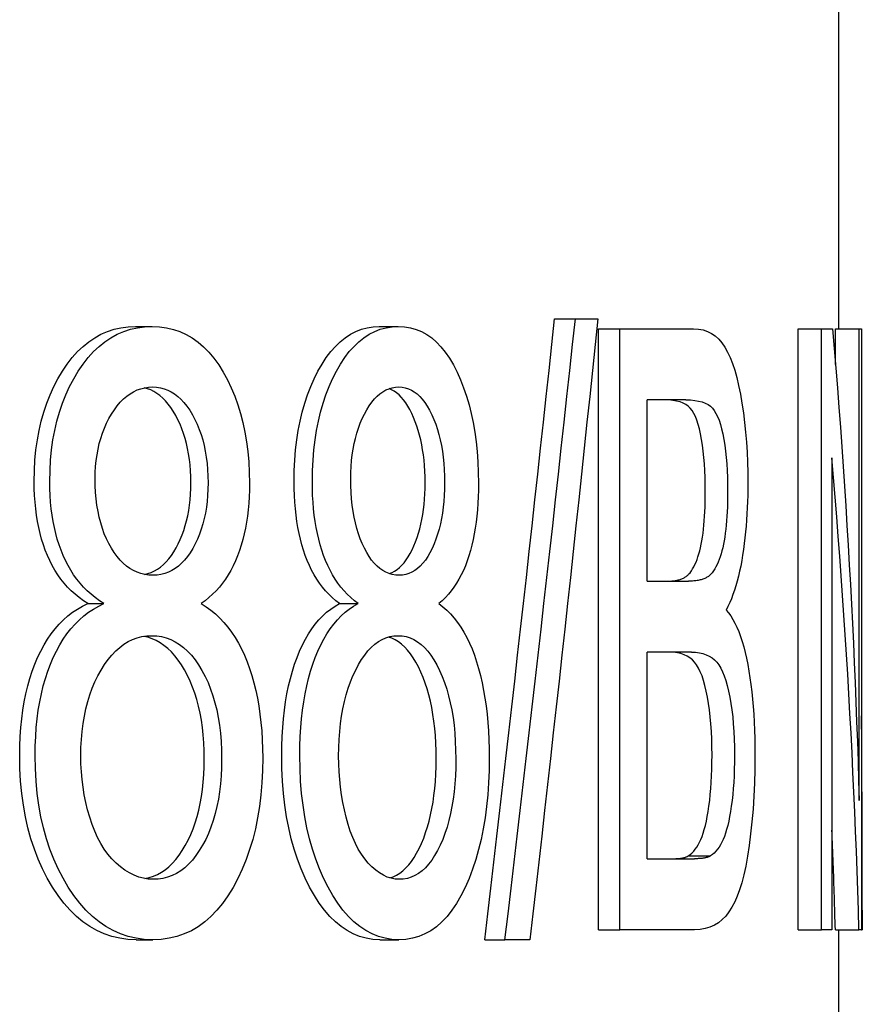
# Model space of a CAD drawing. Header units: millimetres. Extents: x 91 to 3811, y 2 to 387.
# Tile 13 of 15: x 465.24 to 468.8, y 282.86 to 287.02. Entities that reach past the tile are written whole.
import ezdxf

# ---------------------------------------------------------------- set-up
doc = ezdxf.new("R2010")
doc.units = ezdxf.units.MM
doc.layers.add('DETAIL', color=2, linetype='Continuous')

msp = doc.modelspace()

# ---------------------------------------------------------------- linework, layer by layer
at = {"layer": 'DETAIL'}
for p, q in [((468.6962, 294.8445), (468.6962, 285.7137)), ((467.4956, 285.7563), (467.5836, 285.7563)), ((467.5836, 285.7563), (467.6784, 285.7563)), ((465.7243, 285.7234), (465.7945, 285.7234)), ((466.7547, 285.7234), (466.8353, 285.7234)), ((467.6814, 285.7137), (467.7713, 285.7137)), ((467.6814, 283.1737), (467.6814, 285.7137)), ((467.7713, 285.7137), (468.0827, 285.7137)), ((467.7713, 283.1737), (467.7713, 285.7137)), ((468.525, 285.7137), (468.6233, 285.7137)), ((468.525, 283.1737), (468.525, 285.7137)), ((468.6233, 285.7137), (468.6707, 285.7137)), ((468.6233, 283.1737), (468.6233, 285.7137)), ((468.6832, 285.7137), (468.7831, 285.7137)), ((468.6832, 285.5624), (468.6832, 285.7137)), ((468.7831, 285.7137), (468.793, 285.7137)), ((468.7831, 283.7197), (468.7831, 285.7137)), ((468.793, 285.7137), (468.793, 283.1737)), ((467.8873, 284.647), (467.8873, 285.4136)), ((468.0499, 285.4136), (467.8873, 285.4136)), ((468.6679, 285.1678), (468.6679, 283.1737)), ((467.8873, 284.647), (468.0624, 284.647)), ((465.5232, 284.5521), (465.5915, 284.5521)), ((466.5866, 284.5521), (466.6655, 284.5521)), ((467.8873, 283.4738), (467.8873, 284.3469)), ((468.074, 284.3469), (467.8873, 284.3469)), ((468.0609, 283.4854), (468.1545, 283.4854)), ((467.8873, 283.4738), (468.0877, 283.4738)), ((468.7962, 283.2569), (468.7962, 283.1737)), ((467.6814, 283.1737), (467.7713, 283.1737)), ((468.087, 283.1737), (467.7713, 283.1737)), ((468.525, 283.1737), (468.6233, 283.1737)), ((468.6679, 283.1737), (468.6233, 283.1737)), ((468.6823, 283.1737), (468.7822, 283.1737)), ((468.6962, 283.1737), (468.6962, 281.5356)), ((468.793, 283.1737), (468.7822, 283.1737)), ((468.793, 283.1737), (468.7962, 283.1737)), ((468.7962, 283.1737), (468.7962, 283.1737)), ((465.727, 283.1311), (465.7973, 283.1311)), ((466.757, 283.1311), (466.8376, 283.1311)), ((467.2009, 283.1311), (467.2859, 283.1311)), ((467.3912, 283.1311), (467.2859, 283.1311))]:
    msp.add_line(p, q, dxfattribs=at)
at = {"layer": 'DETAIL', "flags": 128}
for points in [[(467.2009, 283.1311), (467.2138, 283.2405), (467.2266, 283.3499), (467.2394, 283.4593), (467.2521, 283.5687), (467.2648, 283.678), (467.2774, 283.7874), (467.2899, 283.8968), (467.3025, 284.0062), (467.3149, 284.1156), (467.3273, 284.225), (467.3397, 284.3343), (467.352, 284.4437), (467.3642, 284.5531), (467.3764, 284.6625), (467.3886, 284.7719), (467.4007, 284.8813), (467.4127, 284.9906), (467.4247, 285.1), (467.4367, 285.2094), (467.4486, 285.3188), (467.4604, 285.4282), (467.4722, 285.5376), (467.4839, 285.6469), (467.4956, 285.7563)], [(467.2859, 283.1311), (467.299, 283.2405), (467.3119, 283.3499), (467.3248, 283.4593), (467.3376, 283.5687), (467.3504, 283.678), (467.3632, 283.7874), (467.3759, 283.8968), (467.3885, 284.0062), (467.4011, 284.1156), (467.4136, 284.225), (467.4261, 284.3343), (467.4385, 284.4437), (467.4509, 284.5531), (467.4632, 284.6625), (467.4755, 284.7719), (467.4877, 284.8813), (467.4999, 284.9906), (467.512, 285.1), (467.5241, 285.2094), (467.5361, 285.3188), (467.548, 285.4282), (467.5599, 285.5376), (467.5718, 285.6469), (467.5836, 285.7563)], [(467.6784, 285.7563), (467.667, 285.6469), (467.6556, 285.5376), (467.6442, 285.4282), (467.6326, 285.3188), (467.6211, 285.2094), (467.6095, 285.1), (467.5978, 284.9906), (467.5861, 284.8813), (467.5743, 284.7719), (467.5624, 284.6625), (467.5505, 284.5531), (467.5386, 284.4437), (467.5266, 284.3343), (467.5146, 284.225), (467.5025, 284.1156), (467.4903, 284.0062), (467.4781, 283.8968), (467.4658, 283.7874), (467.4535, 283.678), (467.4412, 283.5687), (467.4287, 283.4593), (467.4163, 283.3499), (467.4037, 283.2405), (467.3912, 283.1311)], [(465.2966, 285.069), (465.2974, 285.1146), (465.2999, 285.1589), (465.3041, 285.202), (465.3099, 285.2438), (465.3174, 285.2845), (465.3265, 285.3239), (465.3373, 285.3621), (465.3497, 285.399), (465.3638, 285.4348), (465.3795, 285.4693), (465.3968, 285.5026), (465.4157, 285.5346), (465.4359, 285.5648), (465.4572, 285.5923), (465.4795, 285.6172), (465.5028, 285.6395), (465.5271, 285.6592), (465.5524, 285.6762), (465.5786, 285.6906), (465.6059, 285.7024), (465.6341, 285.7116), (465.6632, 285.7182), (465.6933, 285.7221), (465.7243, 285.7234)], [(465.3626, 285.069), (465.3634, 285.1146), (465.3659, 285.1589), (465.3701, 285.202), (465.376, 285.2438), (465.3836, 285.2845), (465.3928, 285.3239), (465.4037, 285.3621), (465.4163, 285.399), (465.4305, 285.4348), (465.4463, 285.4693), (465.4638, 285.5026), (465.4829, 285.5346), (465.5033, 285.5648), (465.5248, 285.5923), (465.5473, 285.6172), (465.5708, 285.6395), (465.5954, 285.6592), (465.6209, 285.6762), (465.6474, 285.6906), (465.675, 285.7024), (465.7034, 285.7116), (465.7329, 285.7182), (465.7632, 285.7221), (465.7945, 285.7234)], [(465.7945, 285.7234), (465.8257, 285.7221), (465.8557, 285.7181), (465.8846, 285.7114), (465.9124, 285.702), (465.9391, 285.69), (465.9646, 285.6752), (465.9891, 285.6579), (466.0125, 285.6378), (466.0348, 285.615), (466.056, 285.5896), (466.0762, 285.5615), (466.0954, 285.5308), (466.1132, 285.4981), (466.1294, 285.4642), (466.1441, 285.4292), (466.1572, 285.393), (466.1687, 285.3556), (466.1787, 285.3171), (466.1871, 285.2774), (466.194, 285.2365), (466.1993, 285.1945), (466.2031, 285.1512), (466.2054, 285.1069), (466.2062, 285.0613)], [(466.395, 285.069), (466.3957, 285.1146), (466.3978, 285.1589), (466.4013, 285.202), (466.4063, 285.2438), (466.4126, 285.2845), (466.4204, 285.3239), (466.4295, 285.3621), (466.4401, 285.399), (466.452, 285.4348), (466.4653, 285.4693), (466.4799, 285.5026), (466.4959, 285.5346), (466.513, 285.5648), (466.531, 285.5923), (466.5497, 285.6172), (466.5693, 285.6395), (466.5898, 285.6592), (466.611, 285.6762), (466.6331, 285.6906), (466.6559, 285.7024), (466.6795, 285.7116), (466.7038, 285.7182), (466.7289, 285.7221), (466.7547, 285.7234)], [(466.472, 285.069), (466.4727, 285.1146), (466.4748, 285.1589), (466.4784, 285.202), (466.4834, 285.2438), (466.4898, 285.2845), (466.4976, 285.3239), (466.5069, 285.3621), (466.5175, 285.399), (466.5296, 285.4348), (466.543, 285.4693), (466.5578, 285.5026), (466.5739, 285.5346), (466.5912, 285.5648), (466.6093, 285.5923), (466.6283, 285.6172), (466.6481, 285.6395), (466.6687, 285.6592), (466.6902, 285.6762), (466.7124, 285.6906), (466.7355, 285.7024), (466.7593, 285.7116), (466.7839, 285.7182), (466.8092, 285.7221), (466.8353, 285.7234)], [(466.8353, 285.7234), (466.8613, 285.7221), (466.8862, 285.7181), (466.9101, 285.7114), (466.9331, 285.702), (466.9552, 285.69), (466.9763, 285.6752), (466.9964, 285.6579), (467.0157, 285.6378), (467.034, 285.615), (467.0514, 285.5896), (467.068, 285.5615), (467.0837, 285.5308), (467.0983, 285.4981), (467.1115, 285.4642), (467.1235, 285.4292), (467.1342, 285.393), (467.1436, 285.3556), (467.1517, 285.3171), (467.1585, 285.2774), (467.1641, 285.2365), (467.1685, 285.1945), (467.1716, 285.1512), (467.1734, 285.1069), (467.1741, 285.0613)], [(468.0827, 285.7137), (468.1037, 285.7125), (468.1233, 285.7089), (468.1417, 285.7028), (468.1588, 285.6944), (468.1747, 285.6835), (468.1894, 285.6702), (468.203, 285.6544), (468.2154, 285.6363), (468.227, 285.6156), (468.2378, 285.5924), (468.2478, 285.5666), (468.2572, 285.5383), (468.2658, 285.5073), (468.2737, 285.4738), (468.281, 285.4378), (468.2876, 285.3991), (468.2935, 285.3589), (468.2985, 285.3182), (468.3028, 285.277), (468.3063, 285.2353), (468.309, 285.193), (468.3109, 285.1503), (468.312, 285.107), (468.3124, 285.0632)], [(468.6707, 285.7137), (468.6777, 285.6306), (468.6844, 285.5476), (468.691, 285.4645), (468.6974, 285.3814), (468.7036, 285.2983), (468.7095, 285.2152), (468.7153, 285.1321), (468.7209, 285.049), (468.7263, 284.9659), (468.7315, 284.8829), (468.7365, 284.7998), (468.7412, 284.7167), (468.7458, 284.6336), (468.7502, 284.5505), (468.7544, 284.4674), (468.7584, 284.3843), (468.7622, 284.3013), (468.7658, 284.2182), (468.7692, 284.1351), (468.7723, 284.052), (468.7753, 283.9689), (468.7781, 283.8858), (468.7807, 283.8028), (468.7831, 283.7197)], [(465.5543, 285.0807), (465.5547, 285.1068), (465.5562, 285.1323), (465.5586, 285.1573), (465.562, 285.1815), (465.5663, 285.2052), (465.5717, 285.2283), (465.5779, 285.2507), (465.5851, 285.2725), (465.5933, 285.2937), (465.6025, 285.3143), (465.6126, 285.3343), (465.6236, 285.3536), (465.6353, 285.3719), (465.6476, 285.3885), (465.6604, 285.4036), (465.6736, 285.4171), (465.6874, 285.429), (465.7016, 285.4393), (465.7164, 285.448), (465.7316, 285.4552), (465.7473, 285.4607), (465.7635, 285.4647), (465.7802, 285.4671), (465.7973, 285.4679)], [(465.9585, 285.0632), (465.9582, 285.0888), (465.957, 285.1138), (465.9551, 285.1382), (465.9525, 285.1619), (465.9491, 285.185), (465.945, 285.2076), (465.94, 285.2294), (465.9344, 285.2507), (465.9279, 285.2714), (465.9207, 285.2915), (465.9128, 285.3109), (465.9041, 285.3297), (465.8945, 285.3479), (465.8844, 285.3653), (465.8739, 285.3812), (465.863, 285.3959), (465.8516, 285.4092), (465.8399, 285.4211), (465.8278, 285.4317), (465.8153, 285.4409), (465.8024, 285.4487), (465.7891, 285.4553), (465.7754, 285.4604), (465.7613, 285.4642)], [(465.7973, 285.4679), (465.814, 285.467), (465.8302, 285.4646), (465.8458, 285.4605), (465.861, 285.4548), (465.8757, 285.4475), (465.8899, 285.4386), (465.9036, 285.428), (465.9168, 285.4158), (465.9296, 285.402), (465.9418, 285.3865), (465.9536, 285.3694), (465.965, 285.3507), (465.9756, 285.3308), (465.9853, 285.3102), (465.994, 285.2888), (466.0018, 285.2667), (466.0087, 285.2439), (466.0147, 285.2203), (466.0197, 285.196), (466.0238, 285.1709), (466.027, 285.1451), (466.0293, 285.1185), (466.0307, 285.0913), (466.0312, 285.0632)], [(466.6341, 285.0807), (466.6345, 285.1068), (466.6358, 285.1323), (466.6378, 285.1573), (466.6406, 285.1815), (466.6443, 285.2052), (466.6488, 285.2283), (466.654, 285.2507), (466.6601, 285.2725), (466.667, 285.2937), (466.6747, 285.3143), (466.6832, 285.3343), (466.6924, 285.3536), (466.7023, 285.3719), (466.7126, 285.3885), (466.7233, 285.4036), (466.7344, 285.4171), (466.7459, 285.429), (466.7578, 285.4393), (466.7701, 285.448), (466.7828, 285.4552), (466.796, 285.4607), (466.8095, 285.4647), (466.8234, 285.4671), (466.8376, 285.4679)], [(466.9485, 285.0632), (466.9482, 285.0879), (466.9473, 285.1119), (466.9459, 285.1354), (466.9439, 285.1583), (466.9413, 285.1807), (466.9382, 285.2025), (466.9344, 285.2237), (466.9301, 285.2443), (466.9252, 285.2644), (466.9197, 285.2839), (466.9137, 285.3028), (466.907, 285.3212), (466.8998, 285.339), (466.892, 285.3562), (466.8838, 285.3723), (466.8753, 285.3871), (466.8665, 285.4007), (466.8574, 285.4131), (466.848, 285.4242), (466.8383, 285.434), (466.8282, 285.4426), (466.8179, 285.4499), (466.8072, 285.456), (466.7962, 285.4608)], [(466.8376, 285.4679), (466.8515, 285.467), (466.8649, 285.4646), (466.878, 285.4605), (466.8905, 285.4548), (466.9027, 285.4475), (466.9145, 285.4386), (466.9258, 285.428), (466.9368, 285.4158), (466.9473, 285.402), (466.9575, 285.3865), (466.9672, 285.3694), (466.9765, 285.3507), (466.9853, 285.3308), (466.9933, 285.3102), (467.0005, 285.2888), (467.0069, 285.2667), (467.0126, 285.2439), (467.0175, 285.2203), (467.0216, 285.196), (467.025, 285.1709), (467.0276, 285.1451), (467.0295, 285.1185), (467.0306, 285.0913), (467.031, 285.0632)], [(468.1328, 285.0245), (468.1325, 285.0555), (468.1318, 285.0856), (468.1305, 285.1147), (468.1288, 285.1429), (468.1265, 285.1701), (468.1237, 285.1964), (468.1205, 285.2218), (468.1167, 285.2462), (468.1124, 285.2692), (468.1076, 285.2903), (468.1024, 285.3096), (468.0968, 285.327), (468.0906, 285.3425), (468.084, 285.3562), (468.0769, 285.3679), (468.0693, 285.3778), (468.0607, 285.3862), (468.0507, 285.3935), (468.0391, 285.3997), (468.026, 285.4047), (468.0113, 285.4086), (467.995, 285.4114), (467.977, 285.4131), (467.9573, 285.4137)], [(468.0499, 285.4137), (468.0698, 285.4131), (468.088, 285.4114), (468.1045, 285.4086), (468.1193, 285.4047), (468.1326, 285.3997), (468.1442, 285.3935), (468.1544, 285.3862), (468.163, 285.3778), (468.1707, 285.3679), (468.1779, 285.3562), (468.1846, 285.3425), (468.1908, 285.327), (468.1965, 285.3096), (468.2017, 285.2903), (468.2065, 285.2692), (468.2109, 285.2462), (468.2147, 285.2218), (468.218, 285.1964), (468.2208, 285.1701), (468.2231, 285.1429), (468.2249, 285.1147), (468.2261, 285.0856), (468.2269, 285.0555), (468.2271, 285.0245)], [(468.7822, 283.1737), (468.7797, 283.2568), (468.7771, 283.3399), (468.7742, 283.423), (468.7711, 283.5061), (468.7679, 283.5891), (468.7644, 283.6722), (468.7607, 283.7553), (468.7568, 283.8384), (468.7528, 283.9215), (468.7485, 284.0046), (468.7441, 284.0877), (468.7394, 284.1707), (468.7345, 284.2538), (468.7295, 284.3369), (468.7242, 284.42), (468.7187, 284.5031), (468.7131, 284.5862), (468.7072, 284.6693), (468.7012, 284.7524), (468.6949, 284.8354), (468.6885, 284.9185), (468.6818, 285.0016), (468.675, 285.0847), (468.6679, 285.1678)], [(465.5232, 284.5521), (465.5045, 284.5645), (465.4866, 284.5777), (465.4695, 284.5917), (465.4532, 284.6066), (465.4377, 284.6223), (465.423, 284.6388), (465.4092, 284.6561), (465.3962, 284.6743), (465.384, 284.6933), (465.3726, 284.7132), (465.3621, 284.7339), (465.3524, 284.7554), (465.3435, 284.7777), (465.3354, 284.8007), (465.328, 284.8244), (465.3214, 284.8488), (465.3156, 284.8739), (465.3106, 284.8996), (465.3063, 284.9261), (465.3028, 284.9533), (465.3001, 284.9812), (465.2981, 285.0098), (465.297, 285.0391), (465.2966, 285.069)], [(465.5915, 284.5521), (465.5726, 284.5645), (465.5545, 284.5777), (465.5372, 284.5917), (465.5208, 284.6066), (465.5051, 284.6223), (465.4903, 284.6388), (465.4763, 284.6561), (465.4632, 284.6743), (465.4508, 284.6933), (465.4394, 284.7132), (465.4287, 284.7339), (465.4189, 284.7554), (465.41, 284.7777), (465.4018, 284.8007), (465.3943, 284.8244), (465.3877, 284.8488), (465.3818, 284.8739), (465.3767, 284.8996), (465.3724, 284.9261), (465.3688, 284.9533), (465.3661, 284.9812), (465.3641, 285.0098), (465.363, 285.0391), (465.3626, 285.069)], [(465.7987, 284.6722), (465.7811, 284.673), (465.7641, 284.6753), (465.7475, 284.6793), (465.7315, 284.6849), (465.716, 284.692), (465.7011, 284.7007), (465.6867, 284.711), (465.6728, 284.7229), (465.6595, 284.7364), (465.6467, 284.7515), (465.6345, 284.7681), (465.6229, 284.7864), (465.612, 284.8059), (465.602, 284.8263), (465.5929, 284.8476), (465.5848, 284.8699), (465.5777, 284.893), (465.5715, 284.9171), (465.5662, 284.942), (465.5619, 284.9679), (465.5586, 284.9947), (465.5562, 285.0225), (465.5547, 285.0511), (465.5543, 285.0807)], [(465.7629, 284.6756), (465.7773, 284.6792), (465.7913, 284.6842), (465.8048, 284.6904), (465.8178, 284.698), (465.8304, 284.7069), (465.8425, 284.7171), (465.8542, 284.7286), (465.8654, 284.7414), (465.8761, 284.7556), (465.8865, 284.771), (465.8963, 284.7878), (465.9056, 284.8054), (465.9141, 284.8236), (465.9218, 284.8424), (465.9288, 284.8618), (465.935, 284.8818), (465.9406, 284.9024), (465.9453, 284.9236), (465.9494, 284.9454), (465.9527, 284.9678), (465.9552, 284.9908), (465.9571, 285.0143), (465.9582, 285.0385), (465.9585, 285.0632)], [(466.0312, 285.0632), (466.0307, 285.0362), (466.0294, 285.0098), (466.0272, 284.9842), (466.0241, 284.9592), (466.0201, 284.935), (466.0152, 284.9115), (466.0094, 284.8887), (466.0027, 284.8666), (465.9951, 284.8453), (465.9867, 284.8246), (465.9773, 284.8047), (465.967, 284.7854), (465.956, 284.7673), (465.9444, 284.7508), (465.9323, 284.7359), (465.9197, 284.7225), (465.9065, 284.7107), (465.8928, 284.7005), (465.8785, 284.6918), (465.8637, 284.6847), (465.8483, 284.6792), (465.8323, 284.6753), (465.8158, 284.673), (465.7987, 284.6722)], [(466.2062, 285.0613), (466.2058, 285.0323), (466.2048, 285.0038), (466.2031, 284.9761), (466.2006, 284.9489), (466.1975, 284.9224), (466.1937, 284.8965), (466.1892, 284.8712), (466.184, 284.8466), (466.1782, 284.8226), (466.1716, 284.7993), (466.1643, 284.7765), (466.1563, 284.7544), (466.1476, 284.7331), (466.1381, 284.7125), (466.1279, 284.6928), (466.1169, 284.6739), (466.1052, 284.6558), (466.0927, 284.6385), (466.0794, 284.6221), (466.0654, 284.6065), (466.0506, 284.5916), (466.035, 284.5776), (466.0187, 284.5645), (466.0015, 284.5521)], [(466.5866, 284.5521), (466.5708, 284.5645), (466.5558, 284.5777), (466.5413, 284.5917), (466.5276, 284.6066), (466.5145, 284.6223), (466.5021, 284.6388), (466.4904, 284.6561), (466.4794, 284.6743), (466.4691, 284.6933), (466.4595, 284.7132), (466.4505, 284.7339), (466.4423, 284.7554), (466.4348, 284.7777), (466.4279, 284.8007), (466.4217, 284.8244), (466.4161, 284.8488), (466.4111, 284.8739), (466.4069, 284.8996), (466.4032, 284.9261), (466.4003, 284.9533), (466.3979, 284.9812), (466.3963, 285.0098), (466.3953, 285.0391), (466.395, 285.069)], [(466.6655, 284.5521), (466.6496, 284.5645), (466.6343, 284.5777), (466.6198, 284.5917), (466.6059, 284.6066), (466.5927, 284.6223), (466.5802, 284.6388), (466.5684, 284.6561), (466.5572, 284.6743), (466.5468, 284.6933), (466.5371, 284.7132), (466.5281, 284.7339), (466.5198, 284.7554), (466.5122, 284.7777), (466.5052, 284.8007), (466.4989, 284.8244), (466.4933, 284.8488), (466.4883, 284.8739), (466.484, 284.8996), (466.4803, 284.9261), (466.4773, 284.9533), (466.475, 284.9812), (466.4733, 285.0098), (466.4723, 285.0391), (466.472, 285.069)], [(466.8388, 284.6722), (466.8242, 284.673), (466.8099, 284.6753), (466.7961, 284.6793), (466.7828, 284.6849), (466.7699, 284.692), (466.7574, 284.7007), (466.7453, 284.711), (466.7337, 284.7229), (466.7226, 284.7364), (466.7119, 284.7515), (466.7016, 284.7681), (466.6918, 284.7864), (466.6826, 284.8059), (466.6743, 284.8263), (466.6667, 284.8476), (466.6599, 284.8699), (466.6538, 284.893), (466.6486, 284.9171), (466.6442, 284.942), (466.6406, 284.9679), (466.6378, 284.9947), (466.6357, 285.0225), (466.6345, 285.0511), (466.6341, 285.0807)], [(466.7977, 284.6788), (466.8089, 284.6834), (466.8197, 284.6892), (466.8301, 284.6963), (466.8402, 284.7045), (466.85, 284.714), (466.8594, 284.7247), (466.8684, 284.7366), (466.8771, 284.7498), (466.8855, 284.7641), (466.8935, 284.7797), (466.9011, 284.7963), (466.9081, 284.8135), (466.9146, 284.8313), (466.9205, 284.8496), (466.9258, 284.8685), (466.9306, 284.888), (466.9348, 284.9079), (466.9384, 284.9285), (466.9415, 284.9496), (466.944, 284.9712), (466.946, 284.9934), (466.9474, 285.0161), (466.9482, 285.0394), (466.9485, 285.0632)], [(467.031, 285.0632), (467.0307, 285.0362), (467.0296, 285.0098), (467.0277, 284.9842), (467.0252, 284.9592), (467.0219, 284.935), (467.0179, 284.9115), (467.0131, 284.8887), (467.0076, 284.8666), (467.0014, 284.8453), (466.9944, 284.8246), (466.9867, 284.8047), (466.9782, 284.7854), (466.9691, 284.7673), (466.9596, 284.7508), (466.9496, 284.7359), (466.9392, 284.7225), (466.9283, 284.7107), (466.9169, 284.7005), (466.9051, 284.6918), (466.8928, 284.6847), (466.88, 284.6792), (466.8667, 284.6753), (466.853, 284.673), (466.8388, 284.6722)], [(467.1741, 285.0613), (467.1738, 285.0323), (467.1729, 285.0038), (467.1715, 284.9761), (467.1696, 284.9489), (467.167, 284.9224), (467.1639, 284.8965), (467.1603, 284.8712), (467.1561, 284.8466), (467.1513, 284.8226), (467.1459, 284.7993), (467.14, 284.7765), (467.1334, 284.7544), (467.1263, 284.7331), (467.1186, 284.7125), (467.1103, 284.6928), (467.1013, 284.6739), (467.0917, 284.6558), (467.0815, 284.6385), (467.0706, 284.6221), (467.0591, 284.6065), (467.047, 284.5916), (467.0342, 284.5776), (467.0208, 284.5645), (467.0066, 284.5521)], [(468.3124, 285.0632), (468.3123, 285.0363), (468.3118, 285.0096), (468.3111, 284.9831), (468.31, 284.957), (468.3086, 284.9311), (468.307, 284.9055), (468.305, 284.8801), (468.3027, 284.855), (468.3001, 284.8302), (468.2972, 284.8056), (468.2939, 284.7814), (468.2904, 284.7574), (468.2865, 284.7339), (468.2823, 284.7111), (468.2777, 284.6891), (468.2728, 284.6679), (468.2676, 284.6474), (468.262, 284.6276), (468.256, 284.6087), (468.2497, 284.5904), (468.243, 284.5729), (468.2359, 284.5562), (468.2285, 284.5403), (468.2207, 284.525)], [(468.0622, 284.676), (468.0681, 284.6828), (468.0737, 284.6903), (468.079, 284.6985), (468.084, 284.7073), (468.0888, 284.7169), (468.0934, 284.7271), (468.0977, 284.738), (468.1017, 284.7496), (468.1055, 284.7619), (468.109, 284.7749), (468.1123, 284.7885), (468.1154, 284.8029), (468.1182, 284.8178), (468.1207, 284.8335), (468.123, 284.8497), (468.1251, 284.8666), (468.1269, 284.8842), (468.1284, 284.9023), (468.1298, 284.9211), (468.1309, 284.9405), (468.1317, 284.9606), (468.1323, 284.9813), (468.1327, 285.0026), (468.1328, 285.0245)], [(468.2271, 285.0245), (468.227, 285.0026), (468.2267, 284.9813), (468.2261, 284.9606), (468.2252, 284.9405), (468.2241, 284.9211), (468.2228, 284.9023), (468.2212, 284.8842), (468.2194, 284.8666), (468.2173, 284.8497), (468.215, 284.8335), (468.2124, 284.8178), (468.2095, 284.8029), (468.2065, 284.7885), (468.2031, 284.7749), (468.1996, 284.7619), (468.1957, 284.7496), (468.1917, 284.738), (468.1873, 284.7271), (468.1828, 284.7169), (468.1779, 284.7073), (468.1728, 284.6985), (468.1674, 284.6903), (468.1618, 284.6828), (468.1559, 284.676)], [(467.9696, 284.647), (467.9751, 284.647), (467.9804, 284.6472), (467.9856, 284.6474), (467.9906, 284.6478), (467.9955, 284.6483), (468.0003, 284.6488), (468.0049, 284.6495), (468.0093, 284.6502), (468.0136, 284.6511), (468.0178, 284.652), (468.0219, 284.6531), (468.0258, 284.6543), (468.0295, 284.6555), (468.0332, 284.6569), (468.0367, 284.6583), (468.04, 284.6599), (468.0432, 284.6616), (468.0463, 284.6633), (468.0493, 284.6652), (468.0521, 284.6672), (468.0549, 284.6692), (468.0574, 284.6714), (468.0599, 284.6737), (468.0622, 284.676)], [(468.1559, 284.676), (468.1535, 284.6737), (468.151, 284.6714), (468.1484, 284.6692), (468.1457, 284.6672), (468.1428, 284.6652), (468.1398, 284.6633), (468.1367, 284.6616), (468.1335, 284.6599), (468.1301, 284.6583), (468.1265, 284.6569), (468.1229, 284.6555), (468.1191, 284.6543), (468.1151, 284.6531), (468.111, 284.652), (468.1068, 284.6511), (468.1025, 284.6502), (468.098, 284.6495), (468.0933, 284.6488), (468.0885, 284.6483), (468.0836, 284.6478), (468.0785, 284.6474), (468.0733, 284.6472), (468.0679, 284.647), (468.0624, 284.647)], [(465.2353, 283.9094), (465.2358, 283.9501), (465.2374, 283.9898), (465.24, 284.0283), (465.2437, 284.0657), (465.2485, 284.1019), (465.2543, 284.1371), (465.2611, 284.1712), (465.269, 284.2041), (465.278, 284.2359), (465.288, 284.2666), (465.299, 284.2962), (465.3111, 284.3247), (465.3241, 284.3518), (465.338, 284.3775), (465.3527, 284.4017), (465.3683, 284.4244), (465.3848, 284.4456), (465.4021, 284.4653), (465.4202, 284.4835), (465.4392, 284.5002), (465.459, 284.5154), (465.4796, 284.5291), (465.501, 284.5414), (465.5232, 284.5521)], [(465.3007, 283.9094), (465.3012, 283.9501), (465.3028, 283.9898), (465.3055, 284.0283), (465.3092, 284.0657), (465.314, 284.1019), (465.3199, 284.1371), (465.3268, 284.1712), (465.3348, 284.2041), (465.3438, 284.2359), (465.3539, 284.2666), (465.3651, 284.2962), (465.3772, 284.3247), (465.3904, 284.3518), (465.4044, 284.3775), (465.4193, 284.4017), (465.4351, 284.4244), (465.4517, 284.4456), (465.4691, 284.4653), (465.4874, 284.4835), (465.5066, 284.5002), (465.5266, 284.5154), (465.5474, 284.5291), (465.569, 284.5414), (465.5915, 284.5521)], [(466.0015, 284.5521), (466.0227, 284.5389), (466.0429, 284.5243), (466.0622, 284.5085), (466.0806, 284.4913), (466.0982, 284.4727), (466.1148, 284.4529), (466.1306, 284.4318), (466.1454, 284.4093), (466.1595, 284.3855), (466.1726, 284.3604), (466.1849, 284.334), (466.1964, 284.3063), (466.2069, 284.2774), (466.2165, 284.2476), (466.2252, 284.217), (466.233, 284.1854), (466.2398, 284.1529), (466.2458, 284.1194), (466.2508, 284.0851), (466.2549, 284.0499), (466.258, 284.0137), (466.2603, 283.9766), (466.2617, 283.9386), (466.2621, 283.8997)], [(466.3428, 283.9094), (466.3433, 283.9501), (466.3446, 283.9898), (466.3469, 284.0283), (466.35, 284.0657), (466.3541, 284.1019), (466.359, 284.1371), (466.3649, 284.1712), (466.3716, 284.2041), (466.3792, 284.2359), (466.3877, 284.2666), (466.3971, 284.2962), (466.4073, 284.3247), (466.4184, 284.3518), (466.4301, 284.3775), (466.4426, 284.4017), (466.4558, 284.4244), (466.4698, 284.4456), (466.4844, 284.4653), (466.4997, 284.4835), (466.5157, 284.5002), (466.5324, 284.5154), (466.5498, 284.5291), (466.5679, 284.5414), (466.5866, 284.5521)], [(466.4193, 283.9094), (466.4198, 283.9501), (466.4211, 283.9898), (466.4234, 284.0283), (466.4266, 284.0657), (466.4307, 284.1019), (466.4357, 284.1371), (466.4415, 284.1712), (466.4483, 284.2041), (466.456, 284.2359), (466.4646, 284.2666), (466.4741, 284.2962), (466.4844, 284.3247), (466.4956, 284.3518), (466.5075, 284.3775), (466.5201, 284.4017), (466.5334, 284.4244), (466.5475, 284.4456), (466.5623, 284.4653), (466.5778, 284.4835), (466.5939, 284.5002), (466.6108, 284.5154), (466.6283, 284.5291), (466.6466, 284.5414), (466.6655, 284.5521)], [(467.0066, 284.5521), (467.024, 284.5389), (467.0407, 284.5243), (467.0565, 284.5085), (467.0716, 284.4913), (467.086, 284.4727), (467.0996, 284.4529), (467.1124, 284.4318), (467.1246, 284.4093), (467.136, 284.3855), (467.1468, 284.3604), (467.1568, 284.334), (467.1661, 284.3063), (467.1747, 284.2774), (467.1825, 284.2476), (467.1895, 284.217), (467.1958, 284.1854), (467.2014, 284.1529), (467.2062, 284.1194), (467.2103, 284.0851), (467.2136, 284.0499), (467.2162, 284.0137), (467.218, 283.9766), (467.2191, 283.9386), (467.2195, 283.8997)], [(468.2207, 284.525), (468.2307, 284.5131), (468.2403, 284.4998), (468.2494, 284.4852), (468.2581, 284.4693), (468.2663, 284.4521), (468.2741, 284.4336), (468.2815, 284.4137), (468.2884, 284.3925), (468.295, 284.37), (468.3011, 284.3462), (468.3068, 284.3211), (468.3121, 284.2947), (468.317, 284.2671), (468.3215, 284.2388), (468.3255, 284.2096), (468.3291, 284.1796), (468.3322, 284.1487), (468.335, 284.117), (468.3373, 284.0845), (468.3391, 284.0511), (468.3406, 284.017), (468.3416, 283.9819), (468.3422, 283.9461), (468.3425, 283.9094)], [(465.4938, 283.9075), (465.4943, 283.9434), (465.4961, 283.9783), (465.4991, 284.0122), (465.5033, 284.0451), (465.5087, 284.077), (465.5152, 284.1078), (465.523, 284.1377), (465.5319, 284.1664), (465.542, 284.1942), (465.5533, 284.221), (465.5657, 284.2467), (465.5793, 284.2714), (465.5938, 284.2946), (465.609, 284.3158), (465.6247, 284.3349), (465.641, 284.3521), (465.658, 284.3672), (465.6755, 284.3803), (465.6937, 284.3914), (465.7124, 284.4005), (465.7317, 284.4075), (465.7516, 284.4126), (465.7721, 284.4156), (465.7931, 284.4166)], [(466.0155, 283.8958), (466.015, 283.9305), (466.0135, 283.9642), (466.0111, 283.9969), (466.0076, 284.0286), (466.0032, 284.0595), (465.9978, 284.0893), (465.9914, 284.1182), (465.984, 284.1462), (465.9756, 284.1732), (465.9662, 284.1992), (465.9558, 284.2243), (465.9444, 284.2485), (465.932, 284.2717), (465.9188, 284.2934), (465.9051, 284.3134), (465.8909, 284.3316), (465.8762, 284.3481), (465.8609, 284.3627), (465.8451, 284.3757), (465.8288, 284.3868), (465.8119, 284.3962), (465.7944, 284.4038), (465.7764, 284.4097), (465.7579, 284.4137)], [(465.7931, 284.4166), (465.8144, 284.4156), (465.835, 284.4125), (465.8549, 284.4074), (465.8742, 284.4003), (465.8928, 284.3911), (465.9108, 284.3798), (465.9281, 284.3666), (465.9449, 284.3512), (465.961, 284.3339), (465.9764, 284.3144), (465.9913, 284.293), (466.0056, 284.2695), (466.0189, 284.2444), (466.0311, 284.2182), (466.0421, 284.191), (466.0519, 284.1626), (466.0605, 284.1331), (466.068, 284.1025), (466.0743, 284.0708), (466.0795, 284.038), (466.0835, 284.0041), (466.0864, 283.9691), (466.0881, 283.933), (466.0887, 283.8958)], [(466.5831, 283.9075), (466.5836, 283.9434), (466.5851, 283.9783), (466.5876, 284.0122), (466.5912, 284.0451), (466.5957, 284.077), (466.6012, 284.1078), (466.6078, 284.1377), (466.6153, 284.1664), (466.6238, 284.1942), (466.6333, 284.221), (466.6438, 284.2467), (466.6552, 284.2714), (466.6674, 284.2946), (466.6801, 284.3158), (466.6933, 284.3349), (466.7071, 284.3521), (466.7213, 284.3672), (466.736, 284.3803), (466.7511, 284.3914), (466.7668, 284.4005), (466.783, 284.4075), (466.7996, 284.4126), (466.8166, 284.4156), (466.8342, 284.4166)], [(466.9952, 283.8958), (466.9948, 283.9295), (466.9937, 283.9622), (466.9918, 283.994), (466.9892, 284.0249), (466.9857, 284.055), (466.9816, 284.0841), (466.9766, 284.1124), (466.9709, 284.1397), (466.9644, 284.1661), (466.9572, 284.1917), (466.9491, 284.2163), (466.9403, 284.2401), (466.9307, 284.2629), (466.9203, 284.2847), (466.9096, 284.3048), (466.8984, 284.3232), (466.8868, 284.3401), (466.8748, 284.3552), (466.8624, 284.3687), (466.8495, 284.3805), (466.8362, 284.3906), (466.8224, 284.3991), (466.8083, 284.4059), (466.7936, 284.411)], [(466.8342, 284.4166), (466.8518, 284.4156), (466.8689, 284.4125), (466.8855, 284.4074), (466.9015, 284.4003), (466.9169, 284.3911), (466.9318, 284.3798), (466.9461, 284.3666), (466.96, 284.3512), (466.9732, 284.3339), (466.986, 284.3144), (466.9982, 284.293), (467.01, 284.2695), (467.021, 284.2444), (467.031, 284.2182), (467.04, 284.191), (467.048, 284.1626), (467.0551, 284.1331), (467.0613, 284.1025), (467.0665, 284.0708), (467.0707, 284.038), (467.074, 284.0041), (467.0763, 283.9691), (467.0777, 283.933), (467.0782, 283.8958)], [(468.1613, 283.9113), (468.161, 283.9461), (468.1601, 283.9797), (468.1586, 284.0121), (468.1565, 284.0435), (468.1538, 284.0736), (468.1505, 284.1026), (468.1466, 284.1305), (468.142, 284.1572), (468.1369, 284.1824), (468.1314, 284.2056), (468.1253, 284.2269), (468.1188, 284.2463), (468.1117, 284.2637), (468.1041, 284.2792), (468.096, 284.2927), (468.0874, 284.3043), (468.078, 284.3143), (468.0675, 284.323), (468.056, 284.3303), (468.0433, 284.3363), (468.0296, 284.3409), (468.0146, 284.3443), (467.9985, 284.3463), (467.9812, 284.3469)], [(468.074, 284.3469), (468.0915, 284.3463), (468.1078, 284.3443), (468.1229, 284.3409), (468.1368, 284.3363), (468.1496, 284.3303), (468.1612, 284.323), (468.1718, 284.3143), (468.1813, 284.3043), (468.19, 284.2927), (468.1982, 284.2792), (468.2059, 284.2637), (468.213, 284.2463), (468.2196, 284.2269), (468.2257, 284.2056), (468.2314, 284.1824), (468.2365, 284.1572), (468.2411, 284.1305), (468.245, 284.1026), (468.2484, 284.0736), (468.2511, 284.0435), (468.2532, 284.0121), (468.2547, 283.9797), (468.2556, 283.9461), (468.2559, 283.9113)], [(468.7962, 283.1737), (468.7962, 283.2114), (468.7962, 283.249), (468.7962, 283.2867), (468.7962, 283.3243), (468.7962, 283.362), (468.7961, 283.3997), (468.7961, 283.4373), (468.796, 283.475), (468.7959, 283.5126), (468.7958, 283.5503), (468.7957, 283.5879), (468.7956, 283.6256), (468.7954, 283.6632), (468.7953, 283.7009), (468.7951, 283.7386), (468.7949, 283.7762), (468.7947, 283.8139), (468.7945, 283.8515), (468.7943, 283.8892), (468.7941, 283.9268), (468.7938, 283.9645), (468.7936, 284.0022), (468.7933, 284.0398), (468.793, 284.0775)], [(465.727, 283.1311), (465.6919, 283.1327), (465.6578, 283.1373), (465.6247, 283.145), (465.5926, 283.1559), (465.5616, 283.1698), (465.5315, 283.1868), (465.5026, 283.2069), (465.4747, 283.2301), (465.4479, 283.2564), (465.4221, 283.2857), (465.3975, 283.3182), (465.374, 283.3538), (465.352, 283.3916), (465.3319, 283.431), (465.3136, 283.472), (465.2972, 283.5145), (465.2827, 283.5585), (465.2702, 283.604), (465.2595, 283.6511), (465.2508, 283.6997), (465.244, 283.7498), (465.2391, 283.8015), (465.2362, 283.8547), (465.2353, 283.9094)], [(465.7973, 283.1311), (465.7619, 283.1327), (465.7274, 283.1373), (465.694, 283.145), (465.6616, 283.1559), (465.6302, 283.1698), (465.5999, 283.1868), (465.5706, 283.2069), (465.5425, 283.2301), (465.5154, 283.2564), (465.4894, 283.2857), (465.4645, 283.3182), (465.4408, 283.3538), (465.4186, 283.3916), (465.3982, 283.431), (465.3798, 283.472), (465.3632, 283.5145), (465.3486, 283.5585), (465.3359, 283.604), (465.3251, 283.6511), (465.3163, 283.6997), (465.3095, 283.7498), (465.3046, 283.8015), (465.3016, 283.8547), (465.3007, 283.9094)], [(465.7987, 283.3867), (465.7783, 283.3878), (465.7582, 283.391), (465.7383, 283.3963), (465.7187, 283.4039), (465.6993, 283.4135), (465.6802, 283.4253), (465.6614, 283.4393), (465.6428, 283.4554), (465.6249, 283.4735), (465.6081, 283.4933), (465.5924, 283.5148), (465.5779, 283.5382), (465.5645, 283.5632), (465.5523, 283.5901), (465.5412, 283.6187), (465.5313, 283.649), (465.5225, 283.6804), (465.5149, 283.712), (465.5084, 283.7439), (465.5031, 283.776), (465.499, 283.8085), (465.4961, 283.8412), (465.4943, 283.8742), (465.4938, 283.9075)], [(465.7645, 283.3897), (465.7829, 283.3938), (465.8007, 283.3996), (465.8179, 283.4072), (465.8345, 283.4165), (465.8506, 283.4275), (465.8661, 283.4402), (465.881, 283.4546), (465.8954, 283.4708), (465.9092, 283.4886), (465.9224, 283.5082), (465.9351, 283.5296), (465.9471, 283.5523), (465.9581, 283.5759), (465.9681, 283.6004), (465.9771, 283.6258), (465.9852, 283.6522), (465.9923, 283.6794), (465.9985, 283.7076), (466.0037, 283.7367), (466.0079, 283.7667), (466.0112, 283.7976), (466.0136, 283.8294), (466.015, 283.8622), (466.0155, 283.8958)], [(466.2621, 283.8997), (466.2613, 283.8462), (466.2587, 283.7942), (466.2544, 283.7436), (466.2484, 283.6944), (466.2406, 283.6467), (466.2311, 283.6004), (466.2199, 283.5555), (466.2069, 283.5121), (466.1921, 283.4701), (466.1756, 283.4296), (466.1573, 283.3905), (466.1371, 283.3528), (466.1155, 283.3174), (466.0927, 283.2851), (466.0687, 283.2558), (466.0435, 283.2297), (466.0171, 283.2066), (465.9895, 283.1865), (465.9607, 283.1696), (465.9306, 283.1558), (465.8992, 283.145), (465.8665, 283.1373), (465.8326, 283.1327), (465.7973, 283.1311)], [(466.0887, 283.8958), (466.0881, 283.8596), (466.0865, 283.8244), (466.0837, 283.7903), (466.0798, 283.7572), (466.0748, 283.7252), (466.0687, 283.6943), (466.0614, 283.6644), (466.0531, 283.6356), (466.0436, 283.6078), (466.0329, 283.5811), (466.0212, 283.5555), (466.0083, 283.5309), (465.9944, 283.5079), (465.98, 283.4868), (465.9649, 283.4678), (465.9491, 283.4508), (465.9327, 283.4358), (465.9156, 283.4227), (465.8978, 283.4117), (465.8793, 283.4027), (465.8602, 283.3957), (465.8404, 283.3907), (465.8199, 283.3877), (465.7987, 283.3867)], [(466.757, 283.1311), (466.7278, 283.1327), (466.6994, 283.1373), (466.6717, 283.145), (466.6448, 283.1559), (466.6188, 283.1698), (466.5935, 283.1868), (466.5692, 283.2069), (466.5457, 283.2301), (466.5231, 283.2564), (466.5014, 283.2857), (466.4805, 283.3182), (466.4607, 283.3538), (466.442, 283.3916), (466.4249, 283.431), (466.4094, 283.472), (466.3955, 283.5145), (466.3832, 283.5585), (466.3725, 283.604), (466.3635, 283.6511), (466.3561, 283.6997), (466.3503, 283.7498), (466.3461, 283.8015), (466.3437, 283.8547), (466.3428, 283.9094)], [(466.8376, 283.1311), (466.8081, 283.1327), (466.7794, 283.1373), (466.7514, 283.145), (466.7243, 283.1559), (466.698, 283.1698), (466.6725, 283.1868), (466.6479, 283.2069), (466.6242, 283.2301), (466.6013, 283.2564), (466.5794, 283.2857), (466.5584, 283.3182), (466.5383, 283.3538), (466.5195, 283.3916), (466.5022, 283.431), (466.4866, 283.472), (466.4725, 283.5145), (466.4601, 283.5585), (466.4493, 283.604), (466.4401, 283.6511), (466.4327, 283.6997), (466.4268, 283.7498), (466.4226, 283.8015), (466.4201, 283.8547), (466.4193, 283.9094)], [(466.8388, 283.3867), (466.8218, 283.3878), (466.805, 283.391), (466.7885, 283.3963), (466.7721, 283.4039), (466.7559, 283.4135), (466.7399, 283.4253), (466.7241, 283.4393), (466.7085, 283.4554), (466.6935, 283.4735), (466.6794, 283.4933), (466.6663, 283.5148), (466.654, 283.5382), (466.6428, 283.5632), (466.6325, 283.5901), (466.6231, 283.6187), (466.6147, 283.649), (466.6073, 283.6804), (466.6009, 283.712), (466.5955, 283.7439), (466.591, 283.776), (466.5876, 283.8085), (466.5851, 283.8412), (466.5836, 283.8742), (466.5831, 283.9075)], [(466.7994, 283.3925), (466.8139, 283.3977), (466.8278, 283.4045), (466.8414, 283.4129), (466.8544, 283.423), (466.867, 283.4346), (466.8792, 283.4479), (466.8909, 283.4627), (466.9021, 283.4793), (466.9129, 283.4974), (466.9233, 283.5171), (466.9332, 283.5384), (466.9425, 283.5608), (466.9509, 283.584), (466.9587, 283.608), (466.9656, 283.633), (466.9719, 283.6587), (466.9774, 283.6854), (466.9821, 283.7129), (466.9861, 283.7412), (466.9894, 283.7704), (466.992, 283.8005), (466.9938, 283.8314), (466.9949, 283.8632), (466.9952, 283.8958)], [(467.2195, 283.8997), (467.2188, 283.8462), (467.2167, 283.7942), (467.2132, 283.7436), (467.2083, 283.6944), (467.202, 283.6467), (467.1943, 283.6004), (467.1852, 283.5555), (467.1746, 283.5121), (467.1626, 283.4701), (467.1492, 283.4296), (467.1343, 283.3905), (467.1178, 283.3528), (467.1002, 283.3174), (467.0815, 283.2851), (467.0619, 283.2558), (467.0412, 283.2297), (467.0195, 283.2066), (466.9968, 283.1865), (466.973, 283.1696), (466.9481, 283.1558), (466.9222, 283.145), (466.8951, 283.1373), (466.867, 283.1327), (466.8376, 283.1311)], [(467.0782, 283.8958), (467.0778, 283.8596), (467.0764, 283.8244), (467.0741, 283.7903), (467.0709, 283.7572), (467.0668, 283.7252), (467.0618, 283.6943), (467.0559, 283.6644), (467.049, 283.6356), (467.0412, 283.6078), (467.0325, 283.5811), (467.0228, 283.5555), (467.0122, 283.5309), (467.0008, 283.5079), (466.9889, 283.4868), (466.9765, 283.4678), (466.9634, 283.4508), (466.9499, 283.4358), (466.9357, 283.4227), (466.921, 283.4117), (466.9058, 283.4027), (466.8899, 283.3957), (466.8735, 283.3907), (466.8564, 283.3877), (466.8388, 283.3867)], [(468.0609, 283.4854), (468.0688, 283.4912), (468.0764, 283.4978), (468.0836, 283.5052), (468.0904, 283.5135), (468.0968, 283.5226), (468.1029, 283.5326), (468.1087, 283.5434), (468.1141, 283.5551), (468.1191, 283.5679), (468.124, 283.5821), (468.1286, 283.5977), (468.1329, 283.6146), (468.1371, 283.633), (468.141, 283.6528), (468.1446, 283.6739), (468.1481, 283.6964), (468.1512, 283.7201), (468.1538, 283.7447), (468.1561, 283.7702), (468.158, 283.7966), (468.1594, 283.8239), (468.1604, 283.8522), (468.161, 283.8813), (468.1613, 283.9113)], [(468.3425, 283.9094), (468.342, 283.8507), (468.3405, 283.7935), (468.338, 283.7376), (468.3344, 283.6831), (468.3299, 283.63), (468.3243, 283.5783), (468.3179, 283.5293), (468.311, 283.4841), (468.3036, 283.4428), (468.2955, 283.4054), (468.287, 283.3718), (468.2778, 283.3422), (468.2678, 283.3155), (468.257, 283.2912), (468.2453, 283.2691), (468.2326, 283.2492), (468.2189, 283.2316), (468.2043, 283.2163), (468.1884, 283.2033), (468.1712, 283.1926), (468.1524, 283.1844), (468.1322, 283.1785), (468.1104, 283.1749), (468.087, 283.1737)], [(468.2559, 283.9113), (468.2557, 283.8813), (468.2551, 283.8522), (468.254, 283.8239), (468.2526, 283.7966), (468.2507, 283.7702), (468.2484, 283.7447), (468.2457, 283.7201), (468.2426, 283.6964), (468.2391, 283.6739), (468.2354, 283.6528), (468.2315, 283.633), (468.2273, 283.6146), (468.2229, 283.5977), (468.2183, 283.5821), (468.2134, 283.5679), (468.2082, 283.5551), (468.2028, 283.5434), (468.197, 283.5326), (468.1909, 283.5226), (468.1843, 283.5135), (468.1774, 283.5052), (468.1702, 283.4978), (468.1625, 283.4912), (468.1545, 283.4854)], [(468.6823, 283.1737), (468.6818, 283.1913), (468.6813, 283.2088), (468.6808, 283.2263), (468.6803, 283.2439), (468.6797, 283.2614), (468.6792, 283.2789), (468.6787, 283.2965), (468.6781, 283.314), (468.6775, 283.3316), (468.6769, 283.3491), (468.6764, 283.3666), (468.6758, 283.3842), (468.6752, 283.4017), (468.6745, 283.4192), (468.6739, 283.4368), (468.6733, 283.4543), (468.6726, 283.4718), (468.672, 283.4894), (468.6713, 283.5069), (468.6707, 283.5244), (468.67, 283.542), (468.6693, 283.5595), (468.6686, 283.5771), (468.6679, 283.5946)], [(467.9948, 283.4738), (467.9987, 283.4738), (468.0025, 283.4739), (468.0062, 283.474), (468.0098, 283.4741), (468.0133, 283.4743), (468.0167, 283.4745), (468.02, 283.4748), (468.0232, 283.4751), (468.0263, 283.4754), (468.0293, 283.4758), (468.0322, 283.4762), (468.035, 283.4767), (468.0377, 283.4772), (468.0403, 283.4777), (468.0427, 283.4783), (468.0451, 283.479), (468.0474, 283.4796), (468.0496, 283.4803), (468.0517, 283.4811), (468.0538, 283.4819), (468.0557, 283.4827), (468.0575, 283.4836), (468.0592, 283.4845), (468.0609, 283.4854)], [(468.1545, 283.4854), (468.1529, 283.4845), (468.1511, 283.4836), (468.1493, 283.4827), (468.1473, 283.4819), (468.1453, 283.4811), (468.1432, 283.4803), (468.141, 283.4796), (468.1386, 283.479), (468.1362, 283.4783), (468.1337, 283.4777), (468.1311, 283.4772), (468.1284, 283.4767), (468.1255, 283.4762), (468.1226, 283.4758), (468.1196, 283.4754), (468.1165, 283.4751), (468.1133, 283.4748), (468.1099, 283.4745), (468.1065, 283.4743), (468.103, 283.4741), (468.0993, 283.474), (468.0956, 283.4739), (468.0917, 283.4738), (468.0877, 283.4738)]]:
    msp.add_lwpolyline(points, dxfattribs=at)

doc.saveas('drawing.dxf')
